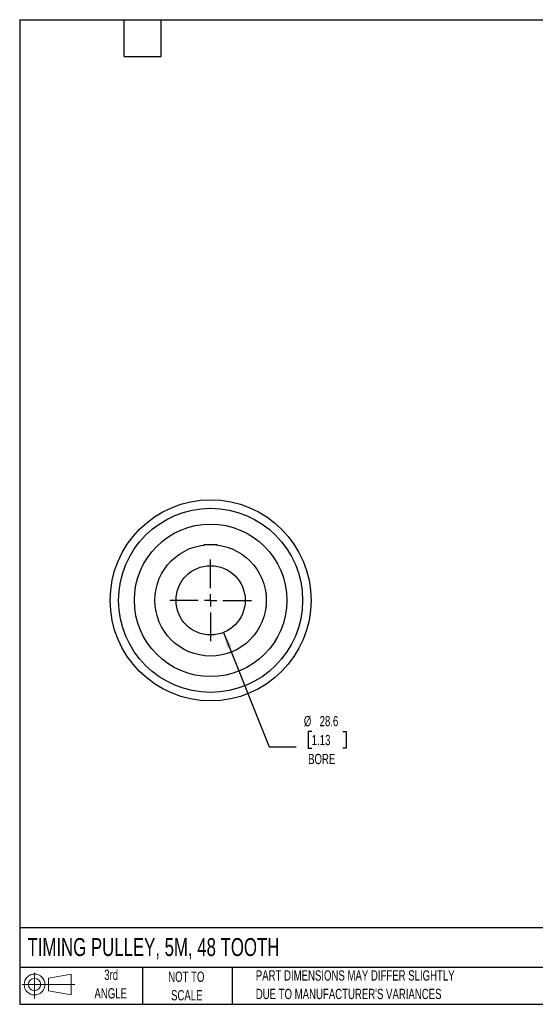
# Model space of a CAD drawing. Header units: millimetres. Extents: x 13 to 546, y 13 to 419.
# Tile 1 of 4: x 13 to 226, y 13 to 419. Entities that reach past the tile are written whole.
import ezdxf

# ---------------------------------------------------------------- set-up
doc = ezdxf.new("R2010")
doc.units = ezdxf.units.MM
doc.header["$LTSCALE"] = 2
doc.linetypes.add('CENTERX2', pattern=[20.32, 12.7, -2.54, 2.54, -2.54])
doc.layers.add('CENTER', color=40, linetype='CENTERX2')
doc.layers.add('SLD-DEFPOINTS', color=7, linetype='Continuous')
doc.layers.add('DIMENSIONS', color=140, linetype='Continuous', lineweight=25)
doc.layers.add('TEXT', color=140, linetype='Continuous', lineweight=25)
doc.styles.add('SLDTEXTSTYLE0', font='TXT', dxfattribs={"width": 0.7})
doc.dimstyles.new('SLDDIMSTYLE0', dxfattribs={"dimtxt": 4.316016, "dimasz": 6.604, "dimexe": 0, "dimexo": 0.0625, "dimgap": 1.079004, "dimtad": 0, "dimtih": 1, "dimtoh": 1, "dimrnd": 1e-09, "dimzin": 12, "dimdsep": 46, "dimtxsty": 'SLDTEXTSTYLE0', "dimsah": 1, "dimcen": 0, "dimadec": 0, "dimazin": 3, "dimtfac": 1, "dimtofl": 0, "dimtmove": 0, "dimatfit": 3, "dimfxl": 0, "dimfrac": 2, "dimtolj": 1, "dimtzin": 12, "dimarcsym": 0})

# ---------------------------------------------------------------- blocks, each defined once
blk = doc.blocks.new('Block11')
at = {"color": 7, "linetype": 'Continuous', "lineweight": 18}
for p, q in [((5.18, 10.62), (5.18, 0)), ((10.96, 8.33), (20.35, 10.06)), ((10.96, 3.19), (10.96, 8.33)), ((20.35, 10.06), (20.35, 1.46)), ((0, 5.76), (21.75, 5.76)), ((10.96, 3.19), (20.35, 1.46))]:
    blk.add_line(p, q, dxfattribs=at)
for radius in [4.3, 2.57]:
    blk.add_circle((5.18, 5.76), radius, dxfattribs=at)
blk = doc.blocks.new('Block12')
at = {"layer": 'SLD-DEFPOINTS'}
blk.add_blockref('Block11', (0, 0), dxfattribs=at)
blk = doc.blocks.new('_D')
at = {"layer": 'DIMENSIONS'}
for p, q in [((96.89, 166.18), (115.81, 119.03)), ((133.35, 125.3), (131.9, 125.3)), ((131.9, 125.3), (131.9, 118.44)), ((146.18, 125.3), (147.63, 125.3)), ((147.63, 125.3), (147.63, 118.44)), ((115.81, 119.03), (126.92, 119.03)), ((131.9, 118.44), (133.35, 118.44)), ((147.63, 118.44), (146.18, 118.44))]:
    blk.add_line(p, q, dxfattribs=at)
blk.add_solid([(96.89, 166.18), (98.41, 159.67), (100.3, 160.43)], dxfattribs=at)
at = {"layer": 'DIMENSIONS', "char_height": 4.233, "attachment_point": 1, "style": 'SLDTEXTSTYLE0'}
for s, insert in [('%%c', (130.09, 131.72)), ('28.6', (136.61, 131.72)), ('1.13', (133.35, 123.9)), ('BORE', (131.86, 116.07))]:
    blk.add_mtext(s, dxfattribs=dict(at, insert=insert))
blk = doc.blocks.new('SW_CENTERMARKSYMBOL_0')
at = {"layer": 'CENTER', "color": 0}
for p, q in [((0, 5.08), (0, 16.8275)), ((-5.08, 0), (-16.8275, 0)), ((0, 0), (-2.54, 0)), ((0, 0), (0, 2.54)), ((0, 0), (0, -2.54)), ((0, 0), (2.54, 0)), ((5.08, 0), (16.8275, 0)), ((0, -5.08), (0, -16.8275))]:
    blk.add_line(p, q, dxfattribs=at)

msp = doc.modelspace()

# ---------------------------------------------------------------- linework, layer by layer
for p, q in [((88.974, 202.436), (88.807, 202.269)), ((88.974, 202.436), (91.574, 202.436)), ((91.574, 202.436), (94.174, 202.436)), ((94.341, 202.269), (94.174, 202.436)), ((114.574, 182.036), (114.407, 182.203)), ((114.574, 182.036), (114.574, 179.436)), ((114.574, 179.436), (114.574, 176.836)), ((114.407, 176.669), (114.574, 176.836))]:
    msp.add_line(p, q)
for radius in [41.5, 38, 31.5, 23, 14.287]:
    msp.add_circle((91.574, 179.436), radius)
at = {"layer": 'TEXT'}
for p, q in [((12.7, 419.1), (546.1, 419.1)), ((12.7, 419.1), (12.7, 12.7)), ((55.88, 403.86), (55.88, 419.1)), ((71.12, 403.86), (71.12, 419.1)), ((55.88, 403.86), (71.12, 403.86)), ((546.1, 44.252), (12.7, 44.252)), ((546.1, 27.94), (12.7, 27.94)), ((63.5, 27.94), (63.5, 12.7)), ((100.423, 27.94), (100.423, 12.7)), ((12.7, 12.7), (546.1, 12.7))]:
    msp.add_line(p, q, dxfattribs=at)

# ---------------------------------------------------------------- block references
at = {"layer": 'CENTER'}
msp.add_blockref('SW_CENTERMARKSYMBOL_0', (91.574, 179.436), dxfattribs=at)
at = {"layer": 'SLD-DEFPOINTS'}
msp.add_blockref('Block12', (13.676, 15.108), dxfattribs=at)

# ---------------------------------------------------------------- texts
at = {"layer": 'TEXT', "style": 'SLDTEXTSTYLE0'}
for s, insert, char_height, attachment_point in [('TIMING PULLEY, 5M, 48 TOOTH', (15.931, 40.037), 7.40833, 1), ('3rd', (50.493, 26.987), 4.2333, 2), ('NOT TO', (81.537, 26.197), 4.2333, 2), ('PART DIMENSIONS MAY DIFFER SLIGHTLY', (110.239, 26.735), 4.23333, 1), ('ANGLE', (50.298, 19.342), 4.2333, 2), ('SCALE', (81.729, 18.553), 4.2333, 2), ("DUE TO MANUFACTURER'S VARIANCES", (110.239, 19.09), 4.23333, 1)]:
    msp.add_mtext(s, dxfattribs=dict(at, insert=insert, char_height=char_height, attachment_point=attachment_point))

# ---------------------------------------------------------------- dimensions: what is measured, and where the dimension line sits
at = {"layer": 'DIMENSIONS'}
dim = msp.add_diameter_dim_2p(p1=(86.255, 192.697), p2=(96.894, 166.176), text='<>\\PBORE', dimstyle='SLDDIMSTYLE0', dxfattribs=at)
dim.commit()
dim.dimension.update_dxf_attribs({"geometry": '_D', "text_midpoint": (139.765, 121.261), "dimtype": 163})

doc.saveas('drawing.dxf')
